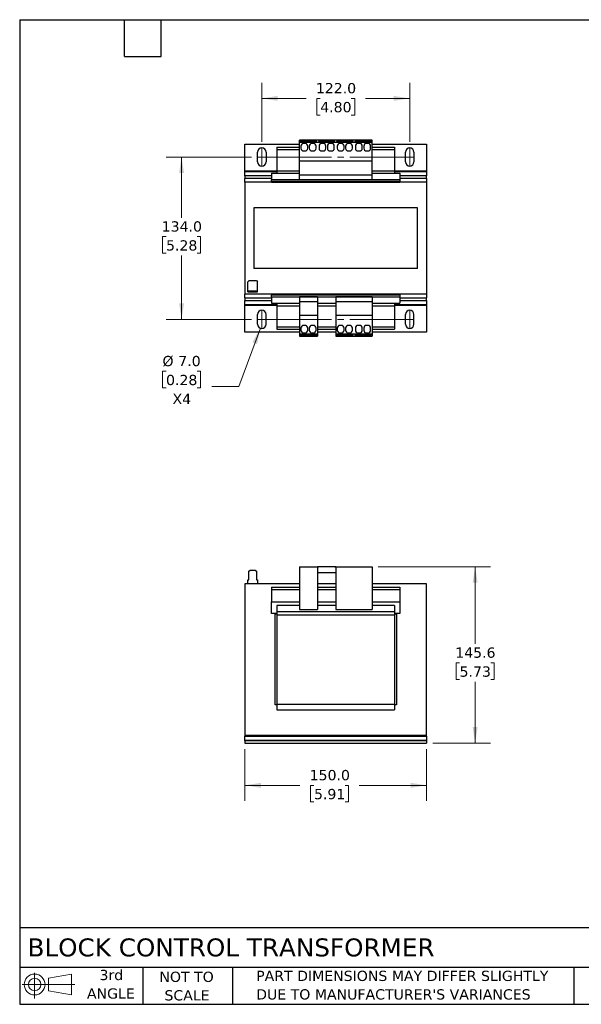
# Model space of a CAD drawing. Header units: millimetres. Extents: x 25 to 1092, y 25 to 838.
# Tile 1 of 2: x 25 to 489, y 25 to 838. Entities that reach past the tile are written whole.
import ezdxf

# ---------------------------------------------------------------- set-up
doc = ezdxf.new("R2010")
doc.units = ezdxf.units.MM
doc.header["$LTSCALE"] = 4
doc.linetypes.add('SLD-Center', pattern=[19.05, 15.24, -1.27, 1.27, -1.27])
doc.linetypes.add('SLD-Solid', pattern=[0])
doc.layers.add('TEXT', color=140, linetype='SLD-Solid', lineweight=25)
doc.styles.add('SLDTEXTSTYLE0', font='VERDANA.TTF')
doc.dimstyles.new('SLDDIMSTYLE0', dxfattribs={"dimtxt": 8.632031, "dimasz": 13.208, "dimexe": 0, "dimexo": 0.0625, "dimgap": 2.158008, "dimtad": 0, "dimtih": 1, "dimtoh": 1, "dimrnd": 1e-09, "dimzin": 4, "dimdsep": 46, "dimtxsty": 'SLDTEXTSTYLE0', "dimsah": 1, "dimcen": 0.09, "dimadec": 0, "dimazin": 1, "dimtfac": 1, "dimtofl": 0, "dimtmove": 0, "dimatfit": 3, "dimfxl": 0, "dimfrac": 2, "dimtolj": 1, "dimtzin": 12, "dimarcsym": 0})
doc.dimstyles.new('SLDDIMSTYLE1', dxfattribs={"dimtxt": 8.632031, "dimasz": 13.208, "dimexe": 0, "dimexo": 0.0625, "dimgap": 2.158008, "dimtad": 0, "dimtih": 1, "dimtoh": 1, "dimrnd": 1e-09, "dimzin": 12, "dimdsep": 46, "dimtxsty": 'SLDTEXTSTYLE0', "dimsah": 1, "dimcen": 0.09, "dimadec": 0, "dimazin": 3, "dimtfac": 1, "dimtofl": 0, "dimtmove": 0, "dimatfit": 3, "dimfxl": 0, "dimfrac": 2, "dimtolj": 1, "dimtzin": 12, "dimarcsym": 0})
doc.dimstyles.new('SLDDIMSTYLE4', dxfattribs={"dimtxt": 8.632031, "dimasz": 13.208, "dimexe": 0, "dimexo": 0.0625, "dimgap": 2.158008, "dimtad": 0, "dimtih": 1, "dimtoh": 1, "dimrnd": 1e-09, "dimzin": 4, "dimdsep": 46, "dimtxsty": 'SLDTEXTSTYLE0', "dimsah": 1, "dimcen": 0, "dimadec": 0, "dimazin": 1, "dimtfac": 1, "dimtofl": 0, "dimtmove": 0, "dimatfit": 3, "dimfxl": 0, "dimfrac": 2, "dimtolj": 1, "dimtzin": 12, "dimarcsym": 0})

# ---------------------------------------------------------------- blocks, each defined once
blk = doc.blocks.new('Block11')
at = {"color": 7, "linetype": 'SLD-Solid', "lineweight": 18}
for p, q in [((10.35, 21.24), (10.35, 0)), ((21.92, 16.67), (40.7, 20.13)), ((21.92, 6.38), (21.92, 16.67)), ((40.7, 20.13), (40.7, 2.93)), ((0, 11.53), (43.49, 11.53)), ((21.92, 6.38), (40.7, 2.93))]:
    blk.add_line(p, q, dxfattribs=at)
for radius in [8.6, 5.14]:
    blk.add_circle((10.35, 11.53), radius, dxfattribs=at)
blk = doc.blocks.new('Block12')
at = {"color": 7, "linetype": 'Continuous'}
blk.add_blockref('Block11', (0, 0), dxfattribs=at)
blk = doc.blocks.new('_D')
at = {"color": 7, "linetype": 'SLD-Solid', "lineweight": 0}
for p, q in [((211.15, 235.94), (211.15, 193.46)), ((361.15, 235.94), (361.15, 193.46)), ((211.15, 206.16), (256.5, 206.16)), ((268.2, 206.16), (265.3, 206.16)), ((265.3, 206.16), (265.3, 192.44)), ((293.85, 206.16), (296.75, 206.16)), ((296.75, 206.16), (296.75, 192.44)), ((361.15, 206.16), (305.55, 206.16)), ((265.3, 192.44), (268.2, 192.44)), ((296.75, 192.44), (293.85, 192.44))]:
    blk.add_line(p, q, dxfattribs=at)
at = {"color": 7, "linetype": 'SLD-Solid', "lineweight": 18}
for points in [[(211.15, 206.16), (224.36, 204.12), (224.36, 208.19)], [(361.15, 206.16), (347.94, 208.19), (347.94, 204.12)]]:
    blk.add_solid(points, dxfattribs=at)
at = {"color": 7, "linetype": 'SLD-Solid', "lineweight": 18, "char_height": 8.467, "attachment_point": 1, "style": 'SLDTEXTSTYLE0'}
for s, insert in [('150.0', (264.61, 218.84)), ('5.91', (268.2, 203.19))]:
    blk.add_mtext(s, dxfattribs=dict(at, insert=insert))
blk = doc.blocks.new('_D_1')
at = {"color": 7, "linetype": 'SLD-Solid', "lineweight": 0}
for p, q in [((321.23, 386.59), (413.85, 386.59)), ((401.15, 386.59), (401.15, 322.93)), ((388.32, 307.28), (385.43, 307.28)), ((385.43, 307.28), (385.43, 293.56)), ((413.97, 307.28), (416.87, 307.28)), ((416.87, 307.28), (416.87, 293.56)), ((385.43, 293.56), (388.32, 293.56)), ((416.87, 293.56), (413.97, 293.56)), ((401.15, 241.02), (401.15, 291.63)), ((366.23, 241.02), (413.85, 241.02))]:
    blk.add_line(p, q, dxfattribs=at)
at = {"color": 7, "linetype": 'SLD-Solid', "lineweight": 18}
for points in [[(401.15, 386.59), (399.12, 373.39), (403.18, 373.39)], [(401.15, 241.02), (403.18, 254.23), (399.12, 254.23)]]:
    blk.add_solid(points, dxfattribs=at)
at = {"color": 7, "linetype": 'SLD-Solid', "lineweight": 18, "char_height": 8.467, "attachment_point": 1, "style": 'SLDTEXTSTYLE0'}
for s, insert in [('145.6', (384.73, 319.97)), ('5.73', (388.32, 304.31))]:
    blk.add_mtext(s, dxfattribs=dict(at, insert=insert))
blk = doc.blocks.new('_D_7')
at = {"color": 7, "linetype": 'SLD-Solid', "lineweight": 0}
for p, q in [((225.15, 737.41), (225.15, 785.94)), ((347.15, 737.41), (347.15, 785.94)), ((225.15, 773.24), (261.63, 773.24)), ((273.32, 773.24), (270.43, 773.24)), ((270.43, 773.24), (270.43, 759.52)), ((298.97, 773.24), (301.87, 773.24)), ((301.87, 773.24), (301.87, 759.52)), ((347.15, 773.24), (310.67, 773.24)), ((270.43, 759.52), (273.32, 759.52)), ((301.87, 759.52), (298.97, 759.52))]:
    blk.add_line(p, q, dxfattribs=at)
at = {"color": 7, "linetype": 'SLD-Solid', "lineweight": 18}
for points in [[(225.15, 773.24), (238.36, 771.2), (238.36, 775.27)], [(347.15, 773.24), (333.94, 775.27), (333.94, 771.2)]]:
    blk.add_solid(points, dxfattribs=at)
at = {"color": 7, "linetype": 'SLD-Solid', "lineweight": 18, "char_height": 8.467, "attachment_point": 1, "style": 'SLDTEXTSTYLE0'}
for s, insert in [('122.0', (269.73, 785.92)), ('4.80', (273.32, 770.27))]:
    blk.add_mtext(s, dxfattribs=dict(at, insert=insert))
blk = doc.blocks.new('_D_8')
at = {"color": 7, "linetype": 'SLD-Solid', "lineweight": 0}
for p, q in [((216.57, 724.83), (146.25, 724.83)), ((158.95, 724.83), (158.95, 674.74)), ((146.12, 659.09), (143.22, 659.09)), ((143.22, 659.09), (143.22, 645.37)), ((171.77, 659.09), (174.67, 659.09)), ((174.67, 659.09), (174.67, 645.37)), ((143.22, 645.37), (146.12, 645.37)), ((158.95, 590.83), (158.95, 643.44)), ((174.67, 645.37), (171.77, 645.37)), ((216.57, 590.83), (146.25, 590.83))]:
    blk.add_line(p, q, dxfattribs=at)
at = {"color": 7, "linetype": 'SLD-Solid', "lineweight": 18}
for points in [[(158.95, 724.83), (156.91, 711.63), (160.98, 711.63)], [(158.95, 590.83), (160.98, 604.04), (156.91, 604.04)]]:
    blk.add_solid(points, dxfattribs=at)
at = {"color": 7, "linetype": 'SLD-Solid', "lineweight": 18, "char_height": 8.467, "attachment_point": 1, "style": 'SLDTEXTSTYLE0'}
for s, insert in [('134.0', (142.53, 671.77)), ('5.28', (146.12, 656.12))]:
    blk.add_mtext(s, dxfattribs=dict(at, insert=insert))
blk = doc.blocks.new('_D_9')
at = {"color": 7, "linetype": 'SLD-Solid', "lineweight": 0}
for p, q in [((223.94, 583.55), (206.14, 535.44)), ((146.12, 547.98), (143.22, 547.98)), ((143.22, 547.98), (143.22, 534.26)), ((171.77, 547.98), (174.67, 547.98)), ((174.67, 547.98), (174.67, 534.26)), ((143.22, 534.26), (146.12, 534.26)), ((174.67, 534.26), (171.77, 534.26)), ((206.14, 535.44), (183.92, 535.44))]:
    blk.add_line(p, q, dxfattribs=at)
at = {"color": 7, "linetype": 'SLD-Solid', "lineweight": 18}
blk.add_solid([(223.94, 583.55), (217.45, 571.87), (221.26, 570.46)], dxfattribs=at)
at = {"color": 7, "linetype": 'SLD-Solid', "lineweight": 18, "char_height": 8.467, "attachment_point": 1, "style": 'SLDTEXTSTYLE0'}
for s, insert in [('%%c', (143.19, 560.66)), ('7.0', (156.23, 560.66)), ('0.28', (146.12, 545.01)), ('X4', (151.49, 529.36))]:
    blk.add_mtext(s, dxfattribs=dict(at, insert=insert))

msp = doc.modelspace()

# ---------------------------------------------------------------- linework, layer by layer
for p, q in [((211.149, 735.533), (256.149, 735.533)), ((211.149, 713.303), (211.149, 735.533)), ((237.549, 733.033), (256.149, 733.033)), ((237.549, 733.033), (237.549, 731.033)), ((256.149, 736.983), (256.149, 738.783)), ((316.149, 738.783), (256.149, 738.783)), ((256.149, 736.983), (256.849, 736.983)), ((256.149, 721.483), (256.149, 736.983)), ((256.849, 737.783), (256.849, 736.983)), ((270.449, 737.783), (256.849, 737.783)), ((256.849, 737.68), (270.449, 737.68)), ((256.849, 736.983), (270.449, 736.983)), ((257.399, 733.833), (257.399, 732.033)), ((260.799, 736.033), (259.599, 736.033)), ((262.999, 732.033), (262.999, 733.833)), ((264.299, 733.833), (264.299, 732.033)), ((267.699, 736.033), (266.499, 736.033)), ((269.899, 732.033), (269.899, 733.833)), ((270.449, 736.983), (270.449, 737.783)), ((270.449, 736.983), (271.849, 736.983)), ((285.449, 737.783), (271.849, 737.783)), ((271.849, 737.783), (271.849, 736.983)), ((285.449, 737.68), (271.849, 737.68)), ((271.849, 736.983), (285.449, 736.983)), ((272.399, 733.833), (272.399, 732.033)), ((275.799, 736.033), (274.599, 736.033)), ((277.999, 732.033), (277.999, 733.833)), ((279.299, 733.833), (279.299, 732.033)), ((282.699, 736.033), (281.499, 736.033)), ((284.899, 732.033), (284.899, 733.833)), ((285.449, 736.983), (285.449, 737.783)), ((285.449, 736.983), (286.849, 736.983)), ((300.449, 737.783), (286.849, 737.783)), ((286.849, 737.783), (286.849, 736.983)), ((300.449, 737.68), (286.849, 737.68)), ((286.849, 736.983), (300.449, 736.983)), ((287.399, 733.833), (287.399, 732.033)), ((290.799, 736.033), (289.599, 736.033)), ((292.999, 732.033), (292.999, 733.833)), ((294.299, 733.833), (294.299, 732.033)), ((297.699, 736.033), (296.499, 736.033)), ((299.899, 732.033), (299.899, 733.833)), ((300.449, 736.983), (300.449, 737.783)), ((300.449, 736.983), (301.849, 736.983)), ((315.449, 737.783), (301.849, 737.783)), ((301.849, 737.783), (301.849, 736.983)), ((301.849, 737.68), (315.449, 737.68)), ((301.849, 736.983), (315.449, 736.983)), ((302.399, 733.833), (302.399, 732.033)), ((305.799, 736.033), (304.599, 736.033)), ((307.999, 732.033), (307.999, 733.833)), ((309.299, 733.833), (309.299, 732.033)), ((312.699, 736.033), (311.499, 736.033)), ((314.899, 732.033), (314.899, 733.833)), ((315.449, 736.983), (315.449, 737.783)), ((315.449, 736.983), (316.149, 736.983)), ((316.149, 736.983), (316.149, 738.783)), ((316.149, 721.483), (316.149, 736.983)), ((316.149, 735.533), (361.149, 735.533)), ((316.149, 733.033), (334.749, 733.033)), ((334.749, 733.033), (334.749, 731.033)), ((361.149, 735.533), (361.149, 713.303)), ((221.649, 720.833), (221.649, 728.833)), ((228.649, 728.833), (228.649, 720.833)), ((237.549, 731.033), (256.149, 731.033)), ((237.549, 731.033), (237.549, 713.539)), ((259.599, 729.833), (260.799, 729.833)), ((266.499, 729.833), (267.699, 729.833)), ((274.599, 729.833), (275.799, 729.833)), ((281.499, 729.833), (282.699, 729.833)), ((289.599, 729.833), (290.799, 729.833)), ((296.499, 729.833), (297.699, 729.833)), ((304.599, 729.833), (305.799, 729.833)), ((311.499, 729.833), (312.699, 729.833)), ((316.149, 731.033), (334.749, 731.033)), ((334.749, 731.033), (334.749, 713.539)), ((343.649, 720.833), (343.649, 728.833)), ((350.649, 728.833), (350.649, 720.833)), ((316.149, 721.483), (256.149, 721.483)), ((256.149, 709.983), (256.149, 721.483)), ((316.149, 709.983), (316.149, 721.483)), ((211.149, 712.595), (211.149, 713.303)), ((211.149, 713.303), (237.549, 713.303)), ((211.149, 709.267), (211.149, 712.595)), ((237.549, 712.595), (211.149, 712.595)), ((211.149, 709.267), (211.149, 707.146)), ((233.149, 709.267), (211.149, 709.267)), ((211.149, 704.083), (211.149, 707.146)), ((233.149, 707.146), (211.149, 707.146)), ((233.149, 711.483), (256.149, 711.483)), ((233.149, 711.483), (233.149, 706.133)), ((237.549, 713.539), (237.549, 711.483)), ((237.549, 713.539), (256.149, 713.539)), ((316.149, 709.983), (256.149, 709.983)), ((256.149, 706.333), (256.149, 709.983)), ((316.149, 713.539), (334.749, 713.539)), ((316.149, 711.483), (339.149, 711.483)), ((316.149, 706.333), (316.149, 709.983)), ((334.749, 713.539), (334.749, 711.483)), ((334.749, 713.303), (361.149, 713.303)), ((361.149, 712.595), (334.749, 712.595)), ((339.149, 711.483), (339.149, 706.133)), ((361.149, 709.267), (339.149, 709.267)), ((361.149, 707.146), (339.149, 707.146)), ((361.149, 713.303), (361.149, 712.595)), ((361.149, 712.595), (361.149, 709.267)), ((361.149, 707.146), (361.149, 709.267)), ((361.149, 707.146), (361.149, 704.083)), ((361.149, 704.083), (211.149, 704.083)), ((211.149, 704.083), (211.149, 611.583)), ((339.149, 706.133), (233.149, 706.133)), ((233.149, 704.966), (233.149, 706.133)), ((233.149, 704.966), (339.149, 704.966)), ((233.149, 704.966), (233.149, 704.133)), ((233.149, 704.133), (339.149, 704.133)), ((237.549, 704.133), (237.549, 704.083)), ((256.149, 706.333), (316.149, 706.333)), ((334.749, 704.133), (334.749, 704.083)), ((339.149, 706.133), (339.149, 704.966)), ((339.149, 704.966), (339.149, 704.133)), ((361.149, 704.083), (361.149, 611.583)), ((353.676, 682.833), (218.676, 682.833)), ((218.676, 682.833), (218.676, 632.833)), ((353.676, 632.833), (353.676, 682.833)), ((353.676, 632.833), (218.676, 632.833)), ((214.649, 622.883), (213.649, 621.883)), ((213.649, 614.383), (213.649, 621.883)), ((214.649, 622.883), (220.649, 622.883)), ((220.649, 622.883), (221.649, 621.883)), ((221.649, 614.383), (221.649, 621.883)), ((361.149, 611.583), (211.149, 611.583)), ((211.149, 608.521), (211.149, 611.583)), ((213.649, 613.583), (213.649, 614.383)), ((213.649, 614.383), (214.499, 614.383)), ((213.649, 613.583), (214.499, 613.583)), ((214.499, 614.383), (214.499, 613.583)), ((214.499, 614.383), (215.499, 614.383)), ((214.499, 613.583), (215.499, 613.583)), ((215.499, 614.383), (215.499, 613.583)), ((215.499, 614.383), (219.799, 614.383)), ((215.499, 613.583), (219.799, 613.583)), ((219.799, 613.583), (219.799, 614.383)), ((219.799, 614.383), (220.799, 614.383)), ((219.799, 613.583), (220.799, 613.583)), ((220.799, 614.383), (220.799, 613.583)), ((220.799, 614.383), (221.649, 614.383)), ((220.799, 613.583), (221.649, 613.583)), ((221.649, 613.583), (221.649, 614.383)), ((339.149, 611.533), (233.149, 611.533)), ((233.149, 611.533), (233.149, 610.7)), ((339.149, 610.7), (233.149, 610.7)), ((233.149, 609.533), (233.149, 610.7)), ((237.549, 611.583), (237.549, 611.533)), ((334.749, 611.583), (334.749, 611.533)), ((339.149, 611.533), (339.149, 610.7)), ((339.149, 610.7), (339.149, 609.533)), ((361.149, 611.583), (361.149, 608.521)), ((211.149, 608.521), (211.149, 606.399)), ((211.149, 608.521), (233.149, 608.521)), ((211.149, 603.071), (211.149, 606.399)), ((211.149, 606.399), (233.149, 606.399)), ((211.149, 602.364), (211.149, 603.071)), ((211.149, 603.071), (237.549, 603.071)), ((211.149, 580.133), (211.149, 602.364)), ((237.549, 602.364), (211.149, 602.364)), ((233.149, 609.533), (339.149, 609.533)), ((233.149, 609.533), (233.149, 604.183)), ((233.149, 604.183), (256.149, 604.183)), ((237.549, 604.183), (237.549, 602.128)), ((237.549, 602.128), (237.549, 584.633)), ((237.549, 602.128), (256.149, 602.128)), ((271.149, 609.333), (256.149, 609.333)), ((256.149, 609.333), (256.149, 605.683)), ((256.149, 605.683), (271.149, 605.683)), ((256.149, 605.683), (256.149, 594.183)), ((271.149, 609.333), (271.149, 605.683)), ((271.149, 605.683), (271.149, 594.183)), ((271.149, 604.183), (286.149, 604.183)), ((271.149, 602.128), (286.149, 602.128)), ((316.149, 609.333), (286.149, 609.333)), ((286.149, 609.333), (286.149, 605.683)), ((286.149, 605.683), (316.149, 605.683)), ((286.149, 605.683), (286.149, 594.183)), ((316.149, 609.333), (316.149, 605.683)), ((316.149, 605.683), (316.149, 594.183)), ((316.149, 604.183), (339.149, 604.183)), ((316.149, 602.128), (334.749, 602.128)), ((334.749, 604.183), (334.749, 602.128)), ((334.749, 603.071), (361.149, 603.071)), ((361.149, 602.364), (334.749, 602.364)), ((334.749, 602.128), (334.749, 584.633)), ((339.149, 609.533), (339.149, 604.183)), ((339.149, 608.521), (361.149, 608.521)), ((339.149, 606.399), (361.149, 606.399)), ((361.149, 606.399), (361.149, 608.521)), ((361.149, 606.399), (361.149, 603.071)), ((361.149, 603.071), (361.149, 602.364)), ((361.149, 602.364), (361.149, 580.133)), ((221.649, 586.833), (221.649, 594.833)), ((228.649, 586.833), (228.649, 594.833)), ((256.149, 594.183), (271.149, 594.183)), ((256.149, 594.183), (256.149, 578.683)), ((271.149, 594.183), (271.149, 578.683)), ((286.149, 594.183), (316.149, 594.183)), ((286.149, 594.183), (286.149, 578.683)), ((316.149, 594.183), (316.149, 578.683)), ((343.649, 586.833), (343.649, 594.833)), ((350.649, 586.833), (350.649, 594.833)), ((260.799, 585.833), (259.599, 585.833)), ((267.699, 585.833), (266.499, 585.833)), ((290.799, 585.833), (289.599, 585.833)), ((297.699, 585.833), (296.499, 585.833)), ((305.799, 585.833), (304.599, 585.833)), ((312.699, 585.833), (311.499, 585.833)), ((256.149, 580.133), (211.149, 580.133)), ((237.549, 584.633), (256.149, 584.633)), ((237.549, 584.633), (237.549, 582.633)), ((237.549, 582.633), (256.149, 582.633)), ((256.849, 578.683), (256.149, 578.683)), ((256.149, 578.683), (256.149, 576.883)), ((256.849, 578.683), (256.849, 577.883)), ((270.449, 578.683), (256.849, 578.683)), ((270.449, 577.986), (256.849, 577.986)), ((256.849, 577.883), (270.449, 577.883)), ((257.399, 583.633), (257.399, 581.833)), ((259.599, 579.633), (260.799, 579.633)), ((262.999, 581.833), (262.999, 583.633)), ((264.299, 583.633), (264.299, 581.833)), ((266.499, 579.633), (267.699, 579.633)), ((269.899, 581.833), (269.899, 583.633)), ((271.149, 578.683), (270.449, 578.683)), ((270.449, 577.883), (270.449, 578.683)), ((271.149, 584.633), (286.149, 584.633)), ((271.149, 582.633), (286.149, 582.633)), ((286.149, 580.133), (271.149, 580.133)), ((271.149, 578.683), (271.149, 576.883)), ((286.849, 578.683), (286.149, 578.683)), ((286.149, 578.683), (286.149, 576.883)), ((286.849, 578.683), (286.849, 577.883)), ((300.449, 578.683), (286.849, 578.683)), ((300.449, 577.986), (286.849, 577.986)), ((286.849, 577.883), (300.449, 577.883)), ((287.399, 583.633), (287.399, 581.833)), ((289.599, 579.633), (290.799, 579.633)), ((292.999, 581.833), (292.999, 583.633)), ((294.299, 583.633), (294.299, 581.833)), ((296.499, 579.633), (297.699, 579.633)), ((299.899, 581.833), (299.899, 583.633)), ((301.849, 578.683), (300.449, 578.683)), ((300.449, 577.883), (300.449, 578.683)), ((301.849, 578.683), (301.849, 577.883)), ((315.449, 578.683), (301.849, 578.683)), ((315.449, 577.986), (301.849, 577.986)), ((301.849, 577.883), (315.449, 577.883)), ((302.399, 583.633), (302.399, 581.833)), ((304.599, 579.633), (305.799, 579.633)), ((307.999, 581.833), (307.999, 583.633)), ((309.299, 583.633), (309.299, 581.833)), ((311.499, 579.633), (312.699, 579.633)), ((314.899, 581.833), (314.899, 583.633)), ((315.449, 577.883), (315.449, 578.683)), ((316.149, 578.683), (315.449, 578.683)), ((316.149, 584.633), (334.749, 584.633)), ((316.149, 582.633), (334.749, 582.633)), ((361.149, 580.133), (316.149, 580.133)), ((316.149, 578.683), (316.149, 576.883)), ((334.749, 584.633), (334.749, 582.633)), ((256.149, 576.883), (271.149, 576.883)), ((286.149, 576.883), (316.149, 576.883)), ((214.499, 382.826), (215.499, 383.826)), ((214.499, 375.826), (214.499, 382.826)), ((215.499, 383.826), (219.799, 383.826)), ((219.799, 383.826), (220.799, 382.826)), ((220.799, 382.826), (220.799, 375.826)), ((256.149, 386.595), (271.149, 386.595)), ((256.149, 386.595), (256.149, 351.195)), ((271.149, 386.595), (271.149, 351.195)), ((271.149, 386.595), (271.849, 386.595)), ((286.149, 386.575), (271.149, 386.575)), ((271.849, 386.595), (271.849, 386.575)), ((285.449, 386.595), (271.849, 386.595)), ((285.449, 386.595), (286.149, 386.595)), ((285.449, 386.575), (285.449, 386.595)), ((286.149, 386.595), (286.149, 351.195)), ((286.149, 386.595), (316.149, 386.595)), ((316.149, 386.595), (316.149, 351.195)), ((213.649, 372.526), (213.649, 375.826)), ((213.649, 375.826), (214.499, 375.826)), ((220.799, 375.826), (221.649, 375.826)), ((221.649, 375.826), (221.649, 372.526)), ((286.149, 381.575), (271.149, 381.575)), ((256.149, 372.526), (211.149, 372.526)), ((211.149, 372.526), (211.149, 247.525)), ((256.149, 372.579), (221.649, 372.579)), ((233.149, 369.775), (256.149, 369.775)), ((233.149, 369.775), (233.149, 367.775)), ((233.149, 367.775), (233.149, 357.725)), ((233.149, 367.775), (256.149, 367.775)), ((286.149, 372.579), (271.149, 372.579)), ((286.149, 372.526), (271.149, 372.526)), ((271.149, 369.775), (286.149, 369.775)), ((271.149, 367.775), (286.149, 367.775)), ((353.676, 372.579), (316.149, 372.579)), ((361.149, 372.526), (316.149, 372.526)), ((316.149, 369.775), (339.149, 369.775)), ((316.149, 367.775), (339.149, 367.775)), ((339.149, 369.775), (339.149, 367.775)), ((339.149, 367.775), (339.149, 357.725)), ((353.676, 372.526), (353.676, 372.579)), ((361.149, 247.525), (361.149, 372.526)), ((233.149, 357.725), (256.149, 357.725)), ((233.149, 347.875), (233.149, 357.725)), ((271.149, 357.725), (286.149, 357.725)), ((316.149, 357.725), (339.149, 357.725)), ((339.149, 357.725), (339.149, 347.875)), ((237.549, 354.627), (237.549, 349.691)), ((256.149, 354.627), (237.549, 354.627)), ((237.549, 349.691), (334.749, 349.691)), ((237.549, 349.691), (237.549, 346.875)), ((256.149, 351.195), (271.149, 351.195)), ((286.149, 354.627), (271.149, 354.627)), ((286.149, 351.195), (316.149, 351.195)), ((334.749, 354.627), (316.149, 354.627)), ((334.749, 354.627), (334.749, 349.691)), ((334.749, 349.691), (334.749, 346.875)), ((237.549, 347.875), (233.149, 347.875)), ((237.549, 347.525), (236.149, 347.525)), ((236.149, 272.525), (236.149, 347.525)), ((237.549, 346.875), (237.549, 273.175)), ((237.549, 346.875), (334.749, 346.875)), ((339.149, 347.875), (334.749, 347.875)), ((336.149, 347.525), (334.749, 347.525)), ((334.749, 346.875), (334.749, 273.175)), ((336.149, 347.525), (336.149, 272.525)), ((237.549, 272.525), (236.149, 272.525)), ((237.549, 273.175), (334.749, 273.175)), ((237.549, 273.175), (237.549, 268.575)), ((237.549, 268.575), (334.749, 268.575)), ((334.749, 273.175), (334.749, 268.575)), ((336.149, 272.525), (334.749, 272.525)), ((211.149, 247.525), (361.149, 247.525)), ((211.149, 247.525), (211.149, 246.646)), ((211.149, 246.646), (361.149, 246.646)), ((211.149, 243.318), (211.149, 246.646)), ((361.149, 246.646), (361.149, 247.525)), ((361.149, 246.646), (361.149, 243.318)), ((211.149, 243.318), (361.149, 243.318)), ((211.149, 243.025), (211.149, 243.318)), ((361.149, 243.025), (211.149, 243.025)), ((211.149, 243.025), (211.149, 241.025)), ((211.149, 241.025), (361.149, 241.025)), ((361.149, 243.318), (361.149, 243.025)), ((361.149, 243.025), (361.149, 241.025))]:
    msp.add_line(p, q)
at = {"color": 7, "linetype": 'SLD-Center', "lineweight": 18}
for p, q in [((225.149, 732.333), (225.149, 717.333)), ((347.149, 732.333), (347.149, 717.333)), ((221.649, 724.833), (350.649, 724.833)), ((225.149, 598.333), (225.149, 583.333)), ((347.149, 598.333), (347.149, 583.333)), ((221.649, 590.833), (350.649, 590.833))]:
    msp.add_line(p, q, dxfattribs=at)
for centre, radius, start, end in [((225.149, 728.833), 3.5, 0, 180), ((259.599, 733.833), 2.2, 90, 180), ((259.599, 732.033), 2.2, 180, 270), ((260.799, 733.833), 2.2, 0, 90), ((260.799, 732.033), 2.2, 270, 0), ((266.499, 733.833), 2.2, 90, 180), ((266.499, 732.033), 2.2, 180, 270), ((267.699, 733.833), 2.2, 0, 90), ((267.699, 732.033), 2.2, 270, 0), ((274.599, 733.833), 2.2, 90, 180), ((274.599, 732.033), 2.2, 180, 270), ((275.799, 733.833), 2.2, 0, 90), ((275.799, 732.033), 2.2, 270, 0), ((281.499, 733.833), 2.2, 90, 180), ((281.499, 732.033), 2.2, 180, 270), ((282.699, 733.833), 2.2, 0, 90), ((282.699, 732.033), 2.2, 270, 0), ((289.599, 733.833), 2.2, 90, 180), ((289.599, 732.033), 2.2, 180, 270), ((290.799, 733.833), 2.2, 0, 90), ((290.799, 732.033), 2.2, 270, 0), ((296.499, 733.833), 2.2, 90, 180), ((296.499, 732.033), 2.2, 180, 270), ((297.699, 733.833), 2.2, 0, 90), ((297.699, 732.033), 2.2, 270, 0), ((304.599, 733.833), 2.2, 90, 180), ((304.599, 732.033), 2.2, 180, 270), ((305.799, 733.833), 2.2, 0, 90), ((305.799, 732.033), 2.2, 270, 0), ((311.499, 733.833), 2.2, 90, 180), ((311.499, 732.033), 2.2, 180, 270), ((312.699, 733.833), 2.2, 0, 90), ((312.699, 732.033), 2.2, 270, 0), ((347.149, 728.833), 3.5, 0, 180), ((225.149, 720.833), 3.5, 180, 0), ((347.149, 720.833), 3.5, 180, 0), ((225.149, 594.833), 3.5, 0, 180), ((347.149, 594.833), 3.5, 0, 180), ((225.149, 586.833), 3.5, 180, 0), ((259.599, 583.633), 2.2, 90, 180), ((260.799, 583.633), 2.2, 0, 90), ((266.499, 583.633), 2.2, 90, 180), ((267.699, 583.633), 2.2, 0, 90), ((289.599, 583.633), 2.2, 90, 180), ((290.799, 583.633), 2.2, 0, 90), ((296.499, 583.633), 2.2, 90, 180), ((297.699, 583.633), 2.2, 0, 90), ((304.599, 583.633), 2.2, 90, 180), ((305.799, 583.633), 2.2, 0, 90), ((311.499, 583.633), 2.2, 90, 180), ((312.699, 583.633), 2.2, 0, 90), ((347.149, 586.833), 3.5, 180, 0), ((259.599, 581.833), 2.2, 180, 270), ((260.799, 581.833), 2.2, 270, 0), ((266.499, 581.833), 2.2, 180, 270), ((267.699, 581.833), 2.2, 270, 0), ((289.599, 581.833), 2.2, 180, 270), ((290.799, 581.833), 2.2, 270, 0), ((296.499, 581.833), 2.2, 180, 270), ((297.699, 581.833), 2.2, 270, 0), ((304.599, 581.833), 2.2, 180, 270), ((305.799, 581.833), 2.2, 270, 0), ((311.499, 581.833), 2.2, 180, 270), ((312.699, 581.833), 2.2, 270, 0)]:
    msp.add_arc(centre, radius, start, end)
at = {"layer": 'TEXT'}
for p, q in [((25.4, 838.2), (1092.2, 838.2)), ((25.4, 838.2), (25.4, 25.4)), ((111.76, 807.72), (111.76, 838.2)), ((142.24, 807.72), (142.24, 838.2)), ((111.76, 807.72), (142.24, 807.72)), ((1092.2, 88.504), (25.4, 88.504)), ((1092.2, 55.88), (25.4, 55.88)), ((127, 55.88), (127, 25.4)), ((200.847, 55.88), (200.847, 25.4)), ((482.586, 55.88), (482.586, 25.4)), ((25.4, 25.4), (1092.2, 25.4))]:
    msp.add_line(p, q, dxfattribs=at)

# ---------------------------------------------------------------- block references
msp.add_blockref('Block12', (27.352, 30.215), dxfattribs=at)

# ---------------------------------------------------------------- texts
at = {"layer": 'TEXT', "style": 'SLDTEXTSTYLE0'}
for s, insert, char_height, attachment_point in [('BLOCK CONTROL TRANSFORMER', (31.863, 79.778), 14.81667, 1), ('3rd', (100.987, 53.842), 8.4667, 2), ('NOT TO', (163.073, 52.343), 8.4667, 2), ('PART DIMENSIONS MAY DIFFER SLIGHTLY ', (220.477, 53.123), 8.46667, 1), ('ANGLE', (100.597, 38.553), 8.4667, 2), ('SCALE', (163.458, 37.055), 8.4667, 2), ("DUE TO MANUFACTURER'S VARIANCES", (220.477, 37.834), 8.46667, 1)]:
    msp.add_mtext(s, dxfattribs=dict(at, insert=insert, char_height=char_height, attachment_point=attachment_point))

# ---------------------------------------------------------------- dimensions: what is measured, and where the dimension line sits
at = {"color": 7, "linetype": 'SLD-Solid', "lineweight": 18}
for base, p1, p2, picture, middle in [((347.149, 773.237), (225.149, 732.333), (347.149, 732.333), '_D_7', (286.149, 773.237)), ((361.149, 206.156), (211.149, 241.025), (361.149, 241.025), '_D', (281.028, 206.156))]:
    dim = msp.add_linear_dim(base=base, p1=p1, p2=p2, dimstyle='SLDDIMSTYLE0', dxfattribs=at)
    dim.commit()
    dim.dimension.update_dxf_attribs({"geometry": picture, "text_midpoint": middle, "dimtype": 160})
for base, p1, p2, dimstyle, picture, middle in [((158.945, 590.833), (221.649, 724.833), (221.649, 590.833), 'SLDDIMSTYLE0', '_D_8', (158.945, 659.087)), ((401.149, 386.595), (361.149, 241.025), (316.149, 386.595), 'SLDDIMSTYLE1', '_D_1', (401.149, 307.28))]:
    dim = msp.add_linear_dim(base=base, p1=p1, p2=p2, angle=90, dimstyle=dimstyle, dxfattribs=at)
    dim.commit()
    dim.dimension.update_dxf_attribs({"geometry": picture, "text_midpoint": middle, "dimtype": 160})
dim = msp.add_diameter_dim_2p(p1=(226.363, 590.116), p2=(223.935, 583.55), text='<>\\PX4', dimstyle='SLDDIMSTYLE4', dxfattribs=at)
dim.commit()
dim.dimension.update_dxf_attribs({"geometry": '_D_9', "text_midpoint": (158.945, 539.902), "dimtype": 163})

doc.saveas('drawing.dxf')
